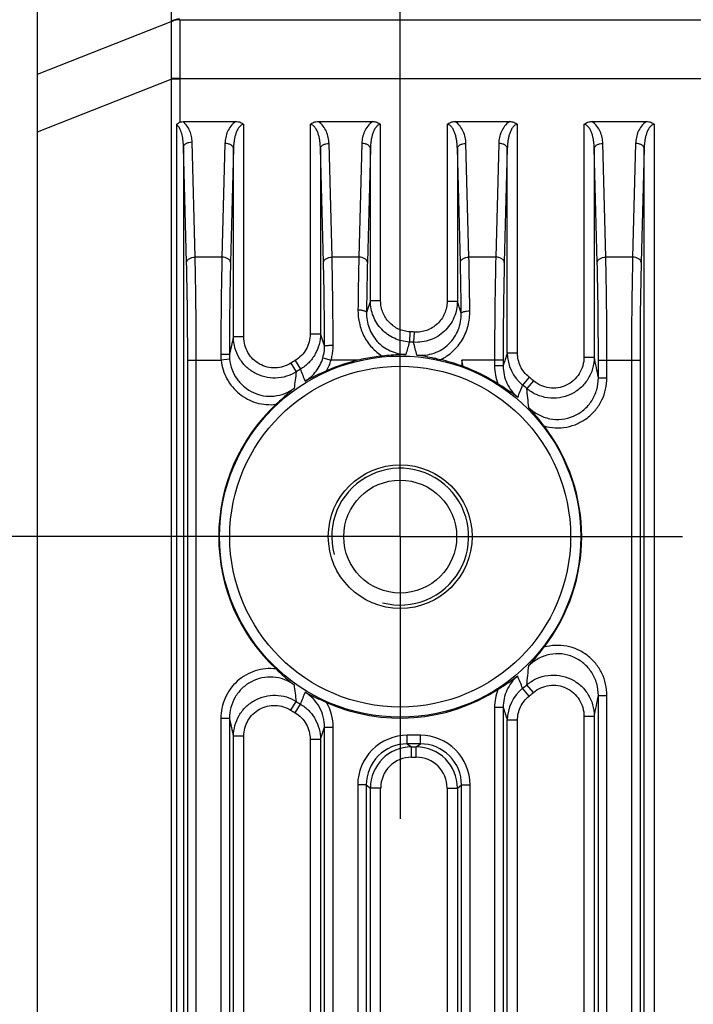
# Model space of a CAD drawing. Header units: millimetres. Extents: x 79 to 797, y 27 to 552.
# Tile 19 of 25: x 643 to 662, y 277 to 306. Entities that reach past the tile are written whole.
import ezdxf
from ezdxf.enums import TextEntityAlignment as Align

# ---------------------------------------------------------------- set-up
doc = ezdxf.new("R2010")
doc.units = ezdxf.units.MM
doc.header["$LTSCALE"] = 46.255
doc.linetypes.add('CENTER', pattern=[0.6, 0.375, -0.075, 0.075, -0.075])
doc.layers.get('0').update_dxf_attribs({"linetype": 'CONTINUOUS'})
for name, color, linetype in [('00_COMPONENTS', 7, 'CONTINUOUS'), ('03_ALL_AXES', 7, 'CONTINUOUS'), ('51__DRAFT_DIMS', 7, 'CONTINUOUS')]:
    doc.layers.add(name, color=color, linetype=linetype)
doc.styles.get("Standard").update_dxf_attribs({"font": 'simfang.ttf'})
doc.dimstyles.new('DIMSTYLE_4', dxfattribs={"dimtxt": 5, "dimasz": 3, "dimexe": 2.5, "dimexo": 0.5, "dimgap": 1.25, "dimtad": 1, "dimdsep": 46, "dimtxsty": 'Standard', "dimblk": '_FILLED', "dimblk1": '_FILLED', "dimblk2": '_FILLED', "dimcen": 0.09, "dimclrt": 3, "dimazin": 2, "dimtp": 0.3, "dimtm": 0.3, "dimtfac": 1, "dimtofl": 0, "dimtmove": 0, "dimatfit": 3, "dimldrblk": '_FILLED', "dimfxl": 1, "dimtolj": 1, "dimarcsym": 0})
doc.dimstyles.new('DIMSTYLE_5', dxfattribs={"dimtxt": 5, "dimasz": 3, "dimexe": 2.5, "dimexo": 0.5, "dimgap": 1.25, "dimtad": 1, "dimdec": 1, "dimdsep": 46, "dimtxsty": 'Standard', "dimblk": '_FILLED', "dimblk1": '_FILLED', "dimblk2": '_FILLED', "dimcen": 0.09, "dimclrt": 3, "dimazin": 2, "dimtp": 0.2, "dimtm": 0.2, "dimtfac": 1, "dimtdec": 1, "dimtofl": 0, "dimtmove": 0, "dimatfit": 3, "dimldrblk": '_FILLED', "dimfxl": 1, "dimtolj": 1, "dimarcsym": 0})

# ---------------------------------------------------------------- blocks, each defined once
blk = doc.blocks.new('_FILLED')
at = {"color": 0, "linetype": 'ByBlock'}
blk.add_solid([(0, 0), (-1, 0.1667), (-1, -0.1667)], dxfattribs=at)
blk = doc.blocks.new('*D6')
at = {"layer": '51__DRAFT_DIMS', "color": 4, "transparency": 16777216}
for p, q in [((653.886, 298.77), (653.886, 388.193)), ((686.686, 295.844), (686.686, 388.193)), ((653.886, 385.693), (670.286, 385.693)), ((686.686, 385.693), (670.286, 385.693))]:
    blk.add_line(p, q, dxfattribs=at)
at = {"layer": '51__DRAFT_DIMS', "color": 4, "transparency": 16777216, "xscale": 3, "yscale": 3, "zscale": 3, "rotation": 180}
blk.add_blockref('_FILLED', (653.886, 385.693), dxfattribs=at)
at = {"layer": '51__DRAFT_DIMS', "color": 4, "transparency": 16777216, "xscale": 3, "yscale": 3, "zscale": 3}
blk.add_blockref('_FILLED', (686.686, 385.693), dxfattribs=at)
at = {"layer": '51__DRAFT_DIMS', "color": 3, "transparency": 16777216}
blk.add_text('32.8', height=5, dxfattribs=at).set_placement((670.286, 386.943), align=Align.CENTER)
blk = doc.blocks.new('*D7')
at = {"layer": '51__DRAFT_DIMS', "color": 4, "transparency": 16777216}
for p, q in [((646.947, 315.755), (568.445, 315.755)), ((570.945, 315.755), (570.945, 303.29)), ((570.945, 290.825), (570.945, 303.29)), ((646.203, 290.825), (568.445, 290.825))]:
    blk.add_line(p, q, dxfattribs=at)
at = {"layer": '51__DRAFT_DIMS', "color": 4, "transparency": 16777216, "xscale": 3, "yscale": 3, "zscale": 3}
for p, rotation in [((570.945, 315.755), 90), ((570.945, 290.825), 270)]:
    blk.add_blockref('_FILLED', p, dxfattribs=dict(at, rotation=rotation))
at = {"layer": '51__DRAFT_DIMS', "color": 3, "transparency": 16777216}
blk.add_text('24.9', height=5, rotation=90, dxfattribs=at).set_placement((569.695, 303.29), align=Align.CENTER)
blk = doc.blocks.new('*D8')
at = {"layer": '51__DRAFT_DIMS', "color": 4, "transparency": 16777216}
for p, q in [((650.142, 290.825), (568.256, 290.825)), ((570.756, 290.825), (570.756, 271.825)), ((570.756, 252.825), (570.756, 271.825)), ((649.582, 252.825), (568.256, 252.825))]:
    blk.add_line(p, q, dxfattribs=at)
at = {"layer": '51__DRAFT_DIMS', "color": 4, "transparency": 16777216, "xscale": 3, "yscale": 3, "zscale": 3}
for p, rotation in [((570.756, 290.825), 90), ((570.756, 252.825), 270)]:
    blk.add_blockref('_FILLED', p, dxfattribs=dict(at, rotation=rotation))
at = {"layer": '51__DRAFT_DIMS', "color": 3, "transparency": 16777216}
blk.add_text('38', height=5, rotation=90, dxfattribs=at).set_placement((569.506, 271.825), align=Align.CENTER)

msp = doc.modelspace()

# ---------------------------------------------------------------- linework, layer by layer
at = {"layer": '00_COMPONENTS', "color": 4}
for p, q in [((647.197, 314.606), (647.197, 305.884)), ((647.446, 305.933), (693.125, 305.933)), ((643.286, 304.342), (647.197, 305.884)), ((643.286, 302.651), (647.197, 304.193)), ((647.446, 304.212), (647.197, 304.213)), ((647.197, 304.193), (647.197, 243.235)), ((647.446, 304.193), (647.197, 304.193)), ((647.446, 304.212), (693.125, 304.212)), ((647.446, 304.193), (647.446, 302.934)), ((647.351, 302.874), (647.351, 243.235)), ((649.315, 296.661), (649.315, 302.871)), ((651.257, 302.871), (651.257, 296.748)), ((653.315, 297.712), (653.315, 302.871)), ((655.257, 302.871), (655.257, 297.703)), ((657.315, 296.191), (657.315, 302.871)), ((659.257, 302.871), (659.257, 296.073)), ((661.315, 245.464), (661.315, 302.871)), ((647.644, 298.841), (647.555, 302.209)), ((647.555, 302.209), (647.555, 243.235)), ((647.894, 298.992), (647.805, 302.36)), ((648.766, 302.318), (648.678, 298.992)), ((649.015, 302.168), (648.928, 298.841)), ((649.015, 296.661), (649.015, 302.168)), ((651.644, 298.841), (651.556, 302.168)), ((651.556, 302.168), (651.556, 296.748)), ((651.894, 298.992), (651.806, 302.318)), ((652.766, 302.318), (652.678, 298.992)), ((653.015, 302.168), (652.928, 298.841)), ((653.015, 297.712), (653.015, 302.168)), ((655.644, 298.841), (655.556, 302.168)), ((655.556, 302.168), (655.556, 297.703)), ((655.894, 298.992), (655.806, 302.318)), ((656.766, 302.318), (656.678, 298.992)), ((657.015, 302.168), (656.928, 298.841)), ((657.015, 296.191), (657.015, 302.168)), ((659.644, 298.841), (659.556, 302.168)), ((659.556, 302.168), (659.556, 296.073)), ((659.894, 298.992), (659.806, 302.318)), ((660.766, 302.318), (660.678, 298.992)), ((661.015, 302.168), (660.928, 298.841)), ((661.015, 245.676), (661.015, 302.168)), ((648.678, 298.992), (647.894, 298.992)), ((652.678, 298.992), (651.894, 298.992)), ((656.678, 298.992), (655.894, 298.992)), ((660.678, 298.992), (659.894, 298.992)), ((653.015, 297.712), (652.902, 297.373)), ((653.315, 297.712), (653.015, 297.712)), ((655.257, 297.703), (655.556, 297.703)), ((651.257, 296.748), (651.556, 296.748)), ((651.677, 296.397), (651.556, 296.748)), ((654.17, 296.811), (654.156, 296.513)), ((654.298, 296.804), (654.277, 296.506)), ((649.315, 296.661), (649.015, 296.661)), ((657.315, 296.191), (657.015, 296.191)), ((647.677, 245.704), (647.677, 295.98)), ((647.677, 295.98), (648.653, 295.98)), ((647.927, 245.704), (647.927, 295.98)), ((648.901, 296.007), (648.653, 295.98)), ((650.69, 295.894), (650.849, 295.642)), ((650.818, 295.973), (650.97, 295.716)), ((651.628, 296.051), (651.867, 295.98)), ((652.644, 295.98), (651.867, 295.98)), ((656.894, 295.98), (655.686, 295.98)), ((656.644, 295.98), (656.644, 295.818)), ((656.894, 295.98), (656.894, 295.818)), ((659.257, 296.073), (659.556, 296.073)), ((659.677, 295.98), (660.894, 295.98)), ((659.677, 295.467), (659.677, 295.98)), ((659.927, 295.467), (659.927, 295.98)), ((660.644, 295.98), (660.644, 245.704)), ((660.894, 295.98), (660.894, 245.704)), ((656.894, 295.818), (656.644, 295.818)), ((657.65, 295.488), (657.463, 295.256)), ((657.778, 295.382), (657.584, 295.155)), ((659.677, 295.467), (659.927, 295.467)), ((657.65, 286.161), (657.463, 286.394)), ((657.778, 286.267), (657.584, 286.494)), ((659.677, 286.182), (659.927, 286.182)), ((659.677, 257.467), (659.677, 286.182)), ((659.927, 257.467), (659.927, 286.182)), ((650.69, 285.755), (650.849, 286.007)), ((650.818, 285.677), (650.97, 285.933)), ((656.894, 285.831), (656.644, 285.831)), ((656.644, 285.831), (656.644, 257.818)), ((656.894, 285.831), (656.894, 257.818)), ((648.644, 285.509), (648.644, 258.141)), ((648.894, 285.509), (648.644, 285.509)), ((648.894, 285.509), (648.894, 258.141)), ((659.257, 285.576), (659.556, 285.576)), ((659.257, 285.576), (659.257, 258.073)), ((659.556, 285.576), (659.556, 258.073)), ((651.556, 284.901), (651.677, 285.254)), ((651.677, 285.254), (651.927, 285.254)), ((651.677, 258.395), (651.677, 285.254)), ((651.927, 258.395), (651.927, 285.254)), ((657.315, 285.458), (657.015, 285.458)), ((657.015, 258.191), (657.015, 285.458)), ((657.315, 258.191), (657.315, 285.458)), ((649.315, 284.989), (649.015, 284.989)), ((649.015, 258.661), (649.015, 284.989)), ((649.315, 258.661), (649.315, 284.989)), ((651.257, 284.901), (651.556, 284.901)), ((651.257, 284.901), (651.257, 258.748)), ((651.556, 284.901), (651.556, 258.748)), ((654.478, 285.018), (654.094, 285.018)), ((654.094, 284.768), (654.094, 285.018)), ((654.478, 284.768), (654.478, 285.018)), ((654.478, 284.768), (654.094, 284.768)), ((654.094, 284.768), (654.215, 284.678)), ((654.215, 284.678), (654.357, 284.678)), ((654.215, 284.378), (654.215, 284.678)), ((654.357, 284.678), (654.478, 284.768)), ((654.357, 284.378), (654.357, 284.678)), ((654.215, 284.378), (654.357, 284.378)), ((652.894, 283.569), (652.644, 283.569)), ((652.644, 283.569), (652.644, 260.08)), ((652.894, 283.569), (652.894, 260.08)), ((652.894, 283.569), (653.015, 283.478)), ((653.315, 283.478), (653.015, 283.478)), ((653.015, 260.171), (653.015, 283.478)), ((653.315, 260.171), (653.315, 283.478)), ((655.257, 283.478), (655.556, 283.478)), ((655.257, 283.478), (655.257, 260.171)), ((655.556, 283.478), (655.677, 283.569)), ((655.556, 283.478), (655.556, 260.171)), ((655.677, 283.569), (655.927, 283.569)), ((655.677, 260.08), (655.677, 283.569)), ((655.927, 260.08), (655.927, 283.569))]:
    msp.add_line(p, q, dxfattribs=at)
at = {"layer": '00_COMPONENTS', "color": 7}
for p, q in [((643.286, 233.755), (643.286, 309.755)), ((647.544, 302.955), (649.085, 302.955)), ((651.487, 302.955), (653.085, 302.955)), ((655.487, 302.955), (657.085, 302.955)), ((659.487, 302.955), (661.085, 302.955)), ((655.686, 295.98), (655.686, 295.813))]:
    msp.add_line(p, q, dxfattribs=at)
at = {"layer": '00_COMPONENTS', "color": 4}
for radius in [5.278, 4.98]:
    msp.add_circle((653.886, 290.825), radius, dxfattribs=at)
at = {"layer": '00_COMPONENTS', "color": 7}
for radius in [2.1, 1.65]:
    msp.add_circle((653.886, 290.825), radius, dxfattribs=at)
at = {"layer": '00_COMPONENTS', "color": 4}
for centre, radius, start, end in [((651.378, 305.857), 4.181, 179.6323, 179.8726), ((652.66, 304.223), 5.463, 180.1115, 180.3217), ((652.594, 304.193), 5.147, 179.7871, 180), ((514.276, 251.906), 148.518, 17.81728, 17.96057), ((653.886, 290.825), 5.993, 86.0596, 87.2819), ((694.3, 285.837), 46.56, 166.5571, 167.2137), ((710.615, 280.337), 58.731, 164.01229, 164.38214), ((653.886, 290.825), 5.695, 86.0596, 87.2819), ((613.158, 285.91), 42.462, 13.9244, 14.4496), ((650.273, 296.148), 1.629, 179.9278, 185.9206), ((650.121, 296.138), 1.226, 179.8474, 186.1393), ((777.57, 256.795), 126.829, 161.90306, 162.08009), ((658.218, 296.191), 1.202, 180.0173, 231.1108), ((653.886, 290.825), 5.993, 120.7963, 122.2276), ((650.467, 296.395), 1.46, 330.2956, 343.4645), ((604.3, 284.174), 52.725, 12.7353, 12.9387), ((621.259, 288.101), 39.118, 10.8542, 11.7592), ((678.162, 291.802), 27.581, 171.9963, 173.017), ((653.886, 290.825), 5.695, 120.7963, 122.2276), ((759.195, 337.215), 115.908, 200.97929, 201.16437), ((658.107, 295.818), 1.462, 179.9905, 201.0908), ((561.58, 332.946), 103.025, 338.32518, 338.5407), ((653.886, 290.825), 5.695, 49.5017, 51.0878), ((653.886, 290.825), 5.993, 49.5017, 51.0878), ((629.289, 291.997), 28.471, 5.2499, 6.3681), ((653.886, 290.825), 2, 255, 195), ((629.5, 289.631), 28.259, 353.6277, 354.7543), ((563.673, 249.53), 100.774, 21.45689, 21.67722), ((677.776, 289.797), 27.193, 186.9757, 188.011), ((658.107, 285.831), 1.462, 158.9092, 180.0095), ((658.218, 285.458), 1.202, 128.8892, 179.9827), ((653.886, 290.825), 5.695, 308.9122, 310.4983), ((759.198, 244.433), 115.912, 158.83564, 159.02071), ((653.886, 290.825), 5.993, 308.9122, 310.4983), ((622.064, 293.388), 38.297, 348.2311, 349.1555), ((653.886, 290.825), 5.993, 237.7724, 239.2037), ((653.886, 290.825), 5.695, 237.7724, 239.2037), ((650.468, 285.255), 1.459, 359.981, 29.7096), ((773.871, 323.652), 122.938, 197.91711, 198.09973), ((693.323, 295.585), 45.557, 192.7786, 193.4501), ((654.094, 283.569), 1.449, 89.9811, 180.0019), ((654.478, 283.569), 1.449, 359.9981, 90.0189), ((654.093, 283.569), 1.199, 89.9623, 180.0136), ((654.215, 283.478), 1.2, 90.0036, 179.9879), ((654.357, 283.478), 1.2, 0.0121, 89.9964), ((654.479, 283.569), 1.199, 359.9864, 90.0377), ((654.215, 283.478), 0.899, 89.9811, 180.0019), ((654.357, 283.478), 0.899, 359.9981, 90.0189)]:
    msp.add_arc(centre, radius, start, end, dxfattribs=at)
at = {"layer": '00_COMPONENTS', "color": 7}
for centre, radius, start, end in [((653.886, 290.825), 5.303, 103.5499, 113.9244), ((653.886, 290.823), 5.304, 100.8708, 103.5496), ((653.888, 290.82), 5.308, 95.671, 100.8828), ((653.871, 290.767), 5.363, 70.2232, 77.2103), ((658.925, 304.431), 9.207, 249.4023, 249.6791), ((653.886, 290.825), 5.303, 57.4042, 69.6777), ((653.886, 290.825), 5.303, 133.177, 226.823), ((653.886, 290.825), 5.303, 322.4173, 37.5827), ((653.886, 290.825), 5.303, 246.0756, 302.5958)]:
    msp.add_arc(centre, radius, start, end, dxfattribs=at)
at = {"layer": '00_COMPONENTS', "color": 4}
for points, knots in [([(647.446, 305.95), (647.399, 305.95), (647.33, 305.942), (647.247, 305.914), (647.212, 305.895), (647.197, 305.884)], [0, 0, 0, 0, 0.545485, 0.788705, 1, 1, 1, 1]), ([(647.446, 305.933), (647.399, 305.933), (647.329, 305.925), (647.247, 305.897), (647.212, 305.878), (647.197, 305.867)], [0, 0, 0, 0, 0.545351, 0.78862, 1, 1, 1, 1]), ([(647.446, 305.933), (647.448, 305.656), (647.447, 305.082), (647.447, 304.509), (647.446, 304.212)], [0, 0, 0, 0, 0.483009, 1, 1, 1, 1]), ([(647.197, 305.867), (647.196, 305.6), (647.194, 305.049), (647.196, 304.498), (647.197, 304.213)], [0, 0, 0, 0, 0.483593, 1, 1, 1, 1]), ([(647.555, 302.209), (647.554, 302.268), (647.547, 302.386), (647.516, 302.561), (647.471, 302.703), (647.414, 302.808), (647.374, 302.855), (647.351, 302.874)], [0, 0, 0, 0, 0.248029, 0.4965, 0.746128, 0.872224, 1, 1, 1, 1]), ([(647.805, 302.36), (647.804, 302.413), (647.792, 302.522), (647.745, 302.68), (647.667, 302.831), (647.589, 302.918), (647.544, 302.955)], [0, 0, 0, 0, 0.241486, 0.485976, 0.736994, 1, 1, 1, 1]), ([(649.085, 302.955), (649.029, 302.921), (648.933, 302.832), (648.837, 302.669), (648.781, 302.496), (648.767, 302.377), (648.766, 302.318)], [0, 0, 0, 0, 0.266303, 0.517415, 0.760496, 1, 1, 1, 1]), ([(649.315, 302.871), (649.297, 302.871), (649.261, 302.863), (649.217, 302.833), (649.18, 302.795), (649.141, 302.739), (649.103, 302.662), (649.07, 302.566), (649.046, 302.468), (649.029, 302.368), (649.019, 302.268), (649.016, 302.201), (649.015, 302.168)], [0, 0, 0, 0, 0.065874, 0.130731, 0.194554, 0.257669, 0.382574, 0.50665, 0.630275, 0.75364, 0.876856, 1, 1, 1, 1]), ([(651.556, 302.168), (651.556, 302.201), (651.553, 302.268), (651.543, 302.368), (651.526, 302.468), (651.502, 302.566), (651.469, 302.662), (651.431, 302.739), (651.391, 302.795), (651.355, 302.833), (651.31, 302.863), (651.274, 302.871), (651.257, 302.871)], [0, 0, 0, 0, 0.123145, 0.246364, 0.369732, 0.493361, 0.617442, 0.742352, 0.80547, 0.869288, 0.934133, 1, 1, 1, 1]), ([(651.806, 302.318), (651.805, 302.377), (651.791, 302.496), (651.735, 302.669), (651.639, 302.832), (651.543, 302.921), (651.487, 302.955)], [0, 0, 0, 0, 0.239497, 0.482574, 0.733689, 1, 1, 1, 1]), ([(653.085, 302.955), (653.029, 302.921), (652.933, 302.832), (652.837, 302.669), (652.781, 302.496), (652.767, 302.377), (652.766, 302.318)], [0, 0, 0, 0, 0.266316, 0.517441, 0.760515, 1, 1, 1, 1]), ([(653.315, 302.871), (653.297, 302.871), (653.261, 302.863), (653.217, 302.833), (653.18, 302.795), (653.141, 302.739), (653.103, 302.662), (653.07, 302.566), (653.046, 302.468), (653.029, 302.368), (653.019, 302.268), (653.016, 302.201), (653.015, 302.168)], [0, 0, 0, 0, 0.065861, 0.130708, 0.194532, 0.257654, 0.382572, 0.506655, 0.630284, 0.753649, 0.876862, 1, 1, 1, 1]), ([(655.556, 302.168), (655.556, 302.201), (655.553, 302.268), (655.543, 302.368), (655.526, 302.468), (655.502, 302.566), (655.469, 302.662), (655.431, 302.739), (655.391, 302.795), (655.355, 302.833), (655.31, 302.863), (655.274, 302.871), (655.257, 302.871)], [0, 0, 0, 0, 0.123145, 0.246363, 0.369732, 0.493363, 0.617448, 0.742362, 0.805482, 0.869299, 0.934139, 1, 1, 1, 1]), ([(655.806, 302.318), (655.805, 302.377), (655.791, 302.496), (655.735, 302.669), (655.639, 302.832), (655.543, 302.921), (655.487, 302.955)], [0, 0, 0, 0, 0.239495, 0.482574, 0.733696, 1, 1, 1, 1]), ([(657.085, 302.955), (657.029, 302.921), (656.933, 302.832), (656.837, 302.669), (656.781, 302.496), (656.767, 302.377), (656.766, 302.318)], [0, 0, 0, 0, 0.266303, 0.517415, 0.760496, 1, 1, 1, 1]), ([(657.315, 302.871), (657.297, 302.871), (657.261, 302.863), (657.217, 302.833), (657.18, 302.795), (657.141, 302.739), (657.103, 302.662), (657.07, 302.566), (657.046, 302.468), (657.029, 302.368), (657.019, 302.268), (657.016, 302.201), (657.015, 302.168)], [0, 0, 0, 0, 0.065874, 0.130731, 0.194554, 0.257669, 0.382574, 0.50665, 0.630275, 0.75364, 0.876856, 1, 1, 1, 1]), ([(659.556, 302.168), (659.556, 302.201), (659.553, 302.268), (659.543, 302.368), (659.526, 302.468), (659.502, 302.566), (659.469, 302.662), (659.431, 302.739), (659.391, 302.795), (659.355, 302.833), (659.31, 302.863), (659.274, 302.871), (659.257, 302.871)], [0, 0, 0, 0, 0.123145, 0.246364, 0.369732, 0.493361, 0.617442, 0.742352, 0.80547, 0.869288, 0.934133, 1, 1, 1, 1]), ([(659.806, 302.318), (659.805, 302.377), (659.791, 302.496), (659.735, 302.669), (659.639, 302.832), (659.543, 302.921), (659.487, 302.955)], [0, 0, 0, 0, 0.239497, 0.482574, 0.733689, 1, 1, 1, 1]), ([(661.085, 302.955), (661.029, 302.921), (660.933, 302.832), (660.837, 302.669), (660.781, 302.496), (660.767, 302.377), (660.766, 302.318)], [0, 0, 0, 0, 0.266303, 0.517415, 0.760496, 1, 1, 1, 1]), ([(661.315, 302.871), (661.297, 302.871), (661.261, 302.863), (661.217, 302.833), (661.18, 302.795), (661.141, 302.739), (661.103, 302.662), (661.07, 302.566), (661.046, 302.468), (661.029, 302.368), (661.019, 302.268), (661.016, 302.201), (661.015, 302.168)], [0, 0, 0, 0, 0.065874, 0.130731, 0.194554, 0.257669, 0.382574, 0.50665, 0.630275, 0.75364, 0.876856, 1, 1, 1, 1]), ([(647.555, 302.209), (647.556, 302.219), (647.56, 302.239), (647.576, 302.267), (647.6, 302.293), (647.643, 302.324), (647.713, 302.351), (647.773, 302.359), (647.805, 302.36)], [0, 0, 0, 0, 0.093319, 0.193317, 0.30353, 0.425318, 0.699725, 1, 1, 1, 1]), ([(649.015, 302.168), (649.015, 302.177), (649.011, 302.198), (648.995, 302.226), (648.971, 302.252), (648.927, 302.283), (648.858, 302.31), (648.797, 302.318), (648.766, 302.318)], [0, 0, 0, 0, 0.093319, 0.193317, 0.30353, 0.425318, 0.699725, 1, 1, 1, 1]), ([(651.556, 302.168), (651.557, 302.177), (651.561, 302.198), (651.577, 302.226), (651.601, 302.252), (651.645, 302.283), (651.714, 302.31), (651.775, 302.318), (651.806, 302.318)], [0, 0, 0, 0, 0.093319, 0.193317, 0.30353, 0.425318, 0.699725, 1, 1, 1, 1]), ([(653.015, 302.168), (653.015, 302.177), (653.011, 302.198), (652.995, 302.226), (652.971, 302.252), (652.927, 302.283), (652.858, 302.31), (652.797, 302.318), (652.766, 302.318)], [0, 0, 0, 0, 0.093319, 0.193317, 0.30353, 0.425318, 0.699725, 1, 1, 1, 1]), ([(655.556, 302.168), (655.557, 302.177), (655.561, 302.198), (655.577, 302.226), (655.601, 302.252), (655.645, 302.283), (655.714, 302.31), (655.775, 302.318), (655.806, 302.318)], [0, 0, 0, 0, 0.093319, 0.193317, 0.30353, 0.425318, 0.699725, 1, 1, 1, 1]), ([(657.015, 302.168), (657.015, 302.177), (657.011, 302.198), (656.995, 302.226), (656.971, 302.252), (656.927, 302.283), (656.858, 302.31), (656.797, 302.318), (656.766, 302.318)], [0, 0, 0, 0, 0.093319, 0.193317, 0.30353, 0.425318, 0.699725, 1, 1, 1, 1]), ([(659.556, 302.168), (659.557, 302.177), (659.561, 302.198), (659.577, 302.226), (659.601, 302.252), (659.645, 302.283), (659.714, 302.31), (659.775, 302.318), (659.806, 302.318)], [0, 0, 0, 0, 0.093319, 0.193317, 0.30353, 0.425318, 0.699725, 1, 1, 1, 1]), ([(661.015, 302.168), (661.015, 302.177), (661.011, 302.198), (660.995, 302.226), (660.971, 302.252), (660.927, 302.283), (660.858, 302.31), (660.797, 302.318), (660.766, 302.318)], [0, 0, 0, 0, 0.093319, 0.193317, 0.30353, 0.425318, 0.699725, 1, 1, 1, 1]), ([(647.644, 298.841), (647.644, 298.851), (647.649, 298.871), (647.665, 298.899), (647.689, 298.925), (647.732, 298.956), (647.802, 298.983), (647.862, 298.991), (647.894, 298.992)], [0, 0, 0, 0, 0.093319, 0.193317, 0.30353, 0.425318, 0.699725, 1, 1, 1, 1]), ([(647.677, 295.98), (647.677, 296.483), (647.672, 297.437), (647.656, 298.39), (647.644, 298.841)], [0, 0, 0, 0, 0.527301, 1, 1, 1, 1]), ([(647.927, 295.98), (647.927, 296.509), (647.922, 297.513), (647.906, 298.517), (647.894, 298.992)], [0, 0, 0, 0, 0.527302, 1, 1, 1, 1]), ([(648.678, 298.992), (648.667, 298.544), (648.651, 297.597), (648.645, 296.649), (648.645, 296.15)], [0, 0, 0, 0, 0.472688, 1, 1, 1, 1]), ([(648.928, 298.841), (648.927, 298.851), (648.923, 298.871), (648.907, 298.899), (648.883, 298.925), (648.84, 298.956), (648.77, 298.983), (648.71, 298.991), (648.678, 298.992)], [0, 0, 0, 0, 0.093319, 0.193317, 0.30353, 0.425318, 0.699725, 1, 1, 1, 1]), ([(648.928, 298.841), (648.917, 298.416), (648.901, 297.516), (648.895, 296.616), (648.894, 296.141)], [0, 0, 0, 0, 0.472689, 1, 1, 1, 1]), ([(651.644, 298.841), (651.644, 298.851), (651.649, 298.871), (651.665, 298.899), (651.689, 298.925), (651.732, 298.956), (651.802, 298.983), (651.862, 298.991), (651.894, 298.992)], [0, 0, 0, 0, 0.093319, 0.193317, 0.30353, 0.425318, 0.699725, 1, 1, 1, 1]), ([(651.677, 296.397), (651.676, 296.826), (651.669, 297.641), (651.654, 298.456), (651.644, 298.841)], [0, 0, 0, 0, 0.527021, 1, 1, 1, 1]), ([(651.927, 296.419), (651.925, 296.871), (651.919, 297.729), (651.904, 298.586), (651.894, 298.992)], [0, 0, 0, 0, 0.527023, 1, 1, 1, 1]), ([(652.678, 298.992), (652.675, 298.872), (652.663, 298.357), (652.656, 297.842), (652.652, 297.447)], [0, 0, 0, 0, 0.232331, 1, 1, 1, 1]), ([(652.928, 298.841), (652.927, 298.851), (652.923, 298.871), (652.907, 298.899), (652.883, 298.925), (652.84, 298.956), (652.77, 298.983), (652.71, 298.991), (652.678, 298.992)], [0, 0, 0, 0, 0.093319, 0.193317, 0.30353, 0.425318, 0.699725, 1, 1, 1, 1]), ([(652.928, 298.841), (652.925, 298.727), (652.913, 298.238), (652.906, 297.749), (652.902, 297.373)], [0, 0, 0, 0, 0.232333, 1, 1, 1, 1]), ([(655.644, 298.841), (655.644, 298.851), (655.649, 298.871), (655.665, 298.899), (655.689, 298.925), (655.732, 298.956), (655.802, 298.983), (655.862, 298.991), (655.894, 298.992)], [0, 0, 0, 0, 0.093319, 0.193317, 0.30353, 0.425318, 0.699725, 1, 1, 1, 1]), ([(655.67, 297.35), (655.669, 297.482), (655.663, 297.979), (655.654, 298.476), (655.644, 298.841)], [0, 0, 0, 0, 0.26588, 1, 1, 1, 1]), ([(655.92, 297.422), (655.919, 297.561), (655.913, 298.084), (655.903, 298.608), (655.894, 298.992)], [0, 0, 0, 0, 0.265881, 1, 1, 1, 1]), ([(656.678, 298.992), (656.666, 298.517), (656.65, 297.513), (656.644, 296.509), (656.644, 295.98)], [0, 0, 0, 0, 0.472696, 1, 1, 1, 1]), ([(656.928, 298.841), (656.927, 298.851), (656.923, 298.871), (656.907, 298.899), (656.883, 298.925), (656.84, 298.956), (656.77, 298.983), (656.71, 298.991), (656.678, 298.992)], [0, 0, 0, 0, 0.093319, 0.193317, 0.30353, 0.425318, 0.699725, 1, 1, 1, 1]), ([(656.928, 298.841), (656.916, 298.39), (656.9, 297.437), (656.894, 296.483), (656.894, 295.98)], [0, 0, 0, 0, 0.472697, 1, 1, 1, 1]), ([(659.644, 298.841), (659.644, 298.851), (659.649, 298.871), (659.665, 298.899), (659.689, 298.925), (659.732, 298.956), (659.802, 298.983), (659.862, 298.991), (659.894, 298.992)], [0, 0, 0, 0, 0.093319, 0.193317, 0.30353, 0.425318, 0.699725, 1, 1, 1, 1]), ([(659.677, 295.98), (659.677, 296.483), (659.672, 297.437), (659.656, 298.39), (659.644, 298.841)], [0, 0, 0, 0, 0.527301, 1, 1, 1, 1]), ([(659.927, 295.98), (659.927, 296.509), (659.922, 297.513), (659.906, 298.517), (659.894, 298.992)], [0, 0, 0, 0, 0.527302, 1, 1, 1, 1]), ([(660.678, 298.992), (660.666, 298.517), (660.65, 297.513), (660.644, 296.509), (660.644, 295.98)], [0, 0, 0, 0, 0.472695, 1, 1, 1, 1]), ([(660.928, 298.841), (660.927, 298.851), (660.923, 298.871), (660.907, 298.899), (660.883, 298.925), (660.84, 298.956), (660.77, 298.983), (660.71, 298.991), (660.678, 298.992)], [0, 0, 0, 0, 0.093319, 0.193317, 0.30353, 0.425318, 0.699725, 1, 1, 1, 1]), ([(660.928, 298.841), (660.916, 298.39), (660.9, 297.437), (660.894, 296.483), (660.894, 295.98)], [0, 0, 0, 0, 0.472695, 1, 1, 1, 1]), ([(654.156, 296.513), (654.08, 296.517), (653.929, 296.539), (653.712, 296.614), (653.514, 296.729), (653.341, 296.879), (653.199, 297.06), (653.095, 297.263), (653.03, 297.483), (653.016, 297.636), (653.015, 297.712)], [0, 0, 0, 0, 0.125012, 0.250025, 0.375037, 0.500044, 0.625044, 0.750037, 0.875021, 1, 1, 1, 1]), ([(654.17, 296.811), (654.113, 296.814), (653.999, 296.83), (653.837, 296.887), (653.688, 296.973), (653.558, 297.086), (653.452, 297.222), (653.374, 297.375), (653.326, 297.54), (653.315, 297.655), (653.315, 297.712)], [0, 0, 0, 0, 0.124998, 0.249996, 0.374995, 0.499993, 0.624993, 0.749994, 0.874996, 1, 1, 1, 1]), ([(655.556, 297.703), (655.556, 297.622), (655.539, 297.458), (655.465, 297.223), (655.344, 297.007), (655.182, 296.821), (654.986, 296.671), (654.763, 296.565), (654.523, 296.506), (654.359, 296.5), (654.277, 296.506)], [0, 0, 0, 0, 0.124976, 0.249959, 0.374952, 0.499953, 0.624961, 0.749973, 0.874986, 1, 1, 1, 1]), ([(655.257, 297.703), (655.257, 297.642), (655.244, 297.519), (655.188, 297.342), (655.098, 297.18), (654.977, 297.04), (654.83, 296.928), (654.663, 296.848), (654.483, 296.804), (654.359, 296.799), (654.298, 296.804)], [0, 0, 0, 0, 0.125004, 0.250006, 0.375007, 0.500006, 0.625004, 0.750001, 0.874998, 1, 1, 1, 1]), ([(652.652, 297.447), (652.65, 297.317), (652.678, 297.054), (652.812, 296.678), (653.041, 296.345), (653.25, 296.172), (653.364, 296.102)], [0, 0, 0, 0, 0.245108, 0.494771, 0.746965, 1, 1, 1, 1]), ([(652.902, 297.373), (652.9, 297.385), (652.883, 297.401), (652.855, 297.415), (652.824, 297.425), (652.787, 297.434), (652.729, 297.443), (652.683, 297.446), (652.652, 297.447)], [0, 0, 0, 0, 0.128923, 0.227668, 0.349856, 0.492782, 0.652292, 1, 1, 1, 1]), ([(652.902, 297.373), (652.901, 297.299), (652.912, 297.148), (652.969, 296.926), (653.069, 296.715), (653.21, 296.526), (653.386, 296.368), (653.592, 296.248), (653.817, 296.171), (653.974, 296.151), (654.053, 296.148)], [0, 0, 0, 0, 0.119774, 0.242311, 0.366984, 0.492974, 0.619572, 0.74636, 0.87318, 1, 1, 1, 1]), ([(654.373, 296.129), (654.457, 296.121), (654.628, 296.123), (654.878, 296.181), (655.11, 296.291), (655.312, 296.448), (655.475, 296.644), (655.591, 296.868), (655.659, 297.106), (655.671, 297.27), (655.67, 297.35)], [0, 0, 0, 0, 0.126616, 0.253232, 0.37984, 0.506348, 0.632404, 0.757293, 0.880082, 1, 1, 1, 1]), ([(655.058, 295.996), (655.126, 296.027), (655.256, 296.1), (655.431, 296.238), (655.583, 296.401), (655.75, 296.645), (655.888, 296.987), (655.922, 297.278), (655.92, 297.422)], [0, 0, 0, 0, 0.126535, 0.253039, 0.379422, 0.505508, 0.755071, 1, 1, 1, 1]), ([(655.67, 297.35), (655.672, 297.361), (655.689, 297.377), (655.717, 297.39), (655.748, 297.401), (655.785, 297.41), (655.843, 297.419), (655.889, 297.422), (655.92, 297.422)], [0, 0, 0, 0, 0.127858, 0.226459, 0.348685, 0.491787, 0.651572, 1, 1, 1, 1]), ([(651.257, 296.748), (651.257, 296.67), (651.237, 296.515), (651.148, 296.297), (651.007, 296.109), (650.884, 296.012), (650.818, 295.973)], [0, 0, 0, 0, 0.250007, 0.500009, 0.750006, 1, 1, 1, 1]), ([(651.556, 296.748), (651.556, 296.645), (651.529, 296.438), (651.411, 296.148), (651.223, 295.898), (651.059, 295.769), (650.97, 295.716)], [0, 0, 0, 0, 0.249973, 0.499963, 0.749972, 1, 1, 1, 1]), ([(650.849, 295.642), (650.759, 295.586), (650.563, 295.497), (650.245, 295.445), (649.925, 295.479), (649.625, 295.597), (649.367, 295.79), (649.169, 296.045), (649.044, 296.341), (649.016, 296.555), (649.015, 296.661)], [0, 0, 0, 0, 0.124996, 0.250009, 0.375032, 0.500054, 0.625066, 0.750061, 0.875038, 1, 1, 1, 1]), ([(650.69, 295.894), (650.622, 295.852), (650.475, 295.784), (650.237, 295.745), (649.996, 295.771), (649.771, 295.86), (649.577, 296.006), (649.429, 296.197), (649.336, 296.421), (649.315, 296.581), (649.315, 296.661)], [0, 0, 0, 0, 0.125001, 0.249997, 0.374989, 0.499982, 0.624978, 0.749979, 0.874987, 1, 1, 1, 1]), ([(651.677, 296.397), (651.677, 296.398), (651.679, 296.4), (651.686, 296.403), (651.701, 296.406), (651.724, 296.41), (651.755, 296.413), (651.792, 296.415), (651.834, 296.417), (651.88, 296.419), (651.911, 296.419), (651.927, 296.419)], [0, 0, 0, 0, 0.011464, 0.030282, 0.092601, 0.18725, 0.311245, 0.460232, 0.628852, 0.81098, 1, 1, 1, 1]), ([(651.867, 295.98), (651.877, 296.015), (651.912, 296.159), (651.927, 296.308), (651.927, 296.419)], [0, 0, 0, 0, 0.250599, 1, 1, 1, 1]), ([(648.894, 296.141), (648.894, 296.142), (648.892, 296.142), (648.887, 296.143), (648.881, 296.144), (648.872, 296.144), (648.861, 296.145), (648.843, 296.146), (648.816, 296.147), (648.779, 296.148), (648.737, 296.149), (648.692, 296.15), (648.66, 296.15), (648.645, 296.15)], [0, 0, 0, 0, 0.008579, 0.025938, 0.052147, 0.087024, 0.13027, 0.181496, 0.305963, 0.455885, 0.625771, 0.809383, 1, 1, 1, 1]), ([(651.628, 296.051), (651.636, 296.079), (651.665, 296.192), (651.677, 296.309), (651.677, 296.397)], [0, 0, 0, 0, 0.250971, 1, 1, 1, 1]), ([(657.65, 295.488), (657.598, 295.53), (657.503, 295.626), (657.396, 295.798), (657.33, 295.99), (657.315, 296.124), (657.315, 296.191)], [0, 0, 0, 0, 0.249993, 0.499988, 0.749988, 1, 1, 1, 1]), ([(648.653, 295.98), (648.664, 295.885), (648.703, 295.697), (648.815, 295.432), (648.976, 295.194), (649.181, 294.993), (649.421, 294.835), (649.688, 294.728), (649.971, 294.677), (650.163, 294.68), (650.258, 294.692)], [0, 0, 0, 0, 0.125008, 0.250013, 0.375015, 0.500014, 0.625012, 0.750008, 0.875004, 1, 1, 1, 1]), ([(648.901, 296.007), (648.913, 295.903), (648.961, 295.699), (649.109, 295.421), (649.324, 295.19), (649.591, 295.022), (649.893, 294.93), (650.209, 294.921), (650.515, 294.994), (650.701, 295.094), (650.785, 295.155)], [0, 0, 0, 0, 0.124987, 0.249979, 0.374979, 0.499985, 0.624993, 0.750001, 0.875005, 1, 1, 1, 1]), ([(651.105, 295.367), (651.167, 295.405), (651.285, 295.494), (651.435, 295.656), (651.553, 295.843), (651.607, 295.98), (651.628, 296.051)], [0, 0, 0, 0, 0.250005, 0.500005, 0.75, 1, 1, 1, 1]), ([(659.556, 296.073), (659.556, 295.96), (659.524, 295.732), (659.383, 295.418), (659.159, 295.156), (658.871, 294.967), (658.541, 294.867), (658.196, 294.865), (657.865, 294.959), (657.671, 295.082), (657.584, 295.155)], [0, 0, 0, 0, 0.124952, 0.249924, 0.374921, 0.49994, 0.62497, 0.749998, 0.87501, 1, 1, 1, 1]), ([(659.257, 296.073), (659.257, 295.988), (659.233, 295.817), (659.128, 295.58), (658.961, 295.382), (658.745, 295.239), (658.497, 295.164), (658.238, 295.162), (657.989, 295.234), (657.843, 295.327), (657.778, 295.382)], [0, 0, 0, 0, 0.125018, 0.250029, 0.375029, 0.500021, 0.625009, 0.749998, 0.874993, 1, 1, 1, 1]), ([(656.894, 295.818), (656.894, 295.731), (656.913, 295.556), (656.997, 295.306), (657.133, 295.08), (657.254, 294.952), (657.32, 294.895)], [0, 0, 0, 0, 0.249988, 0.499984, 0.749989, 1, 1, 1, 1]), ([(657.64, 294.602), (657.724, 294.519), (657.915, 294.376), (658.252, 294.254), (658.61, 294.237), (658.957, 294.327), (659.261, 294.517), (659.497, 294.787), (659.644, 295.113), (659.678, 295.35), (659.677, 295.467)], [0, 0, 0, 0, 0.124995, 0.249997, 0.375004, 0.500012, 0.625018, 0.750018, 0.875011, 1, 1, 1, 1]), ([(658.088, 294.059), (658.195, 294.028), (658.418, 293.991), (658.755, 294.015), (659.078, 294.117), (659.367, 294.291), (659.609, 294.527), (659.79, 294.813), (659.902, 295.131), (659.927, 295.356), (659.927, 295.467)], [0, 0, 0, 0, 0.124993, 0.249984, 0.374975, 0.499969, 0.624968, 0.749973, 0.874984, 1, 1, 1, 1]), ([(659.927, 286.182), (659.927, 286.294), (659.902, 286.518), (659.79, 286.837), (659.609, 287.122), (659.367, 287.359), (659.078, 287.533), (658.755, 287.635), (658.418, 287.659), (658.195, 287.622), (658.088, 287.591)], [0, 0, 0, 0, 0.125015, 0.250026, 0.375031, 0.50003, 0.625024, 0.750015, 0.875006, 1, 1, 1, 1]), ([(659.677, 286.182), (659.678, 286.3), (659.644, 286.537), (659.497, 286.863), (659.261, 287.133), (658.957, 287.322), (658.61, 287.413), (658.252, 287.396), (657.915, 287.274), (657.724, 287.13), (657.64, 287.047)], [0, 0, 0, 0, 0.124988, 0.249981, 0.374981, 0.499986, 0.624995, 0.750002, 0.875005, 1, 1, 1, 1]), ([(650.258, 286.958), (650.156, 286.97), (649.951, 286.972), (649.649, 286.911), (649.367, 286.786), (649.118, 286.605), (648.913, 286.376), (648.76, 286.108), (648.666, 285.815), (648.644, 285.611), (648.644, 285.509)], [0, 0, 0, 0, 0.124995, 0.249989, 0.374983, 0.49998, 0.62498, 0.749983, 0.874989, 1, 1, 1, 1]), ([(650.785, 286.494), (650.696, 286.558), (650.5, 286.663), (650.175, 286.733), (649.843, 286.711), (649.53, 286.599), (649.26, 286.405), (649.053, 286.144), (648.923, 285.838), (648.894, 285.618), (648.894, 285.509)], [0, 0, 0, 0, 0.124997, 0.250001, 0.375008, 0.500015, 0.62502, 0.750019, 0.875011, 1, 1, 1, 1]), ([(657.32, 286.754), (657.254, 286.698), (657.133, 286.57), (656.997, 286.344), (656.913, 286.093), (656.894, 285.918), (656.894, 285.831)], [0, 0, 0, 0, 0.250012, 0.500015, 0.750011, 1, 1, 1, 1]), ([(657.584, 286.494), (657.671, 286.568), (657.865, 286.69), (658.196, 286.785), (658.541, 286.782), (658.871, 286.682), (659.159, 286.493), (659.383, 286.231), (659.524, 285.917), (659.556, 285.689), (659.556, 285.576)], [0, 0, 0, 0, 0.124988, 0.249999, 0.375027, 0.500058, 0.625077, 0.750074, 0.875046, 1, 1, 1, 1]), ([(657.778, 286.267), (657.843, 286.323), (657.989, 286.416), (658.238, 286.487), (658.497, 286.486), (658.745, 286.41), (658.961, 286.267), (659.128, 286.069), (659.233, 285.833), (659.257, 285.661), (659.257, 285.576)], [0, 0, 0, 0, 0.125005, 0.25, 0.374988, 0.499976, 0.624968, 0.749969, 0.874979, 1, 1, 1, 1]), ([(649.015, 284.989), (649.016, 285.095), (649.044, 285.308), (649.169, 285.605), (649.367, 285.859), (649.625, 286.052), (649.925, 286.17), (650.245, 286.204), (650.563, 286.153), (650.759, 286.064), (650.849, 286.007)], [0, 0, 0, 0, 0.124961, 0.249937, 0.374933, 0.499945, 0.624967, 0.749989, 0.875002, 1, 1, 1, 1]), ([(651.677, 285.254), (651.678, 285.356), (651.652, 285.562), (651.537, 285.849), (651.353, 286.099), (651.192, 286.229), (651.105, 286.282)], [0, 0, 0, 0, 0.249991, 0.499988, 0.749991, 1, 1, 1, 1]), ([(657.315, 285.458), (657.315, 285.525), (657.33, 285.66), (657.396, 285.851), (657.503, 286.023), (657.598, 286.119), (657.65, 286.161)], [0, 0, 0, 0, 0.250004, 0.500003, 0.749999, 1, 1, 1, 1]), ([(649.315, 284.989), (649.315, 285.068), (649.336, 285.229), (649.429, 285.452), (649.577, 285.644), (649.771, 285.789), (649.996, 285.878), (650.237, 285.904), (650.475, 285.865), (650.622, 285.797), (650.69, 285.755)], [0, 0, 0, 0, 0.125012, 0.250019, 0.375021, 0.500017, 0.625009, 0.750002, 0.874997, 1, 1, 1, 1]), ([(650.97, 285.933), (651.059, 285.88), (651.223, 285.751), (651.411, 285.501), (651.529, 285.212), (651.556, 285.005), (651.556, 284.901)], [0, 0, 0, 0, 0.250025, 0.500035, 0.750025, 1, 1, 1, 1]), ([(650.818, 285.677), (650.884, 285.637), (651.007, 285.54), (651.148, 285.352), (651.237, 285.134), (651.257, 284.979), (651.257, 284.901)], [0, 0, 0, 0, 0.249992, 0.499988, 0.74999, 1, 1, 1, 1])]:
    msp.add_open_spline(points, degree=3, knots=knots, dxfattribs=at)
at = {"layer": '00_COMPONENTS', "color": 7}
for points, knots in [([(647.351, 302.874), (647.358, 302.88), (647.389, 302.902), (647.421, 302.921), (647.446, 302.934)], [0, 0, 0, 0, 0.24631, 1, 1, 1, 1]), ([(647.446, 302.934), (647.454, 302.938), (647.485, 302.951), (647.519, 302.955), (647.544, 302.955)], [0, 0, 0, 0, 0.250649, 1, 1, 1, 1]), ([(649.085, 302.955), (649.127, 302.955), (649.19, 302.945), (649.266, 302.91), (649.3, 302.885), (649.315, 302.871)], [0, 0, 0, 0, 0.499246, 0.749661, 1, 1, 1, 1]), ([(651.257, 302.871), (651.272, 302.885), (651.306, 302.91), (651.382, 302.945), (651.445, 302.955), (651.487, 302.955)], [0, 0, 0, 0, 0.250356, 0.50077, 1, 1, 1, 1]), ([(653.085, 302.955), (653.127, 302.955), (653.19, 302.945), (653.266, 302.91), (653.3, 302.885), (653.315, 302.871)], [0, 0, 0, 0, 0.49922, 0.749637, 1, 1, 1, 1]), ([(655.257, 302.871), (655.272, 302.885), (655.306, 302.91), (655.382, 302.945), (655.445, 302.955), (655.487, 302.955)], [0, 0, 0, 0, 0.250354, 0.500768, 1, 1, 1, 1]), ([(657.085, 302.955), (657.127, 302.955), (657.19, 302.945), (657.266, 302.91), (657.3, 302.885), (657.315, 302.871)], [0, 0, 0, 0, 0.499248, 0.749663, 1, 1, 1, 1]), ([(659.257, 302.871), (659.272, 302.885), (659.306, 302.91), (659.382, 302.945), (659.445, 302.955), (659.487, 302.955)], [0, 0, 0, 0, 0.250342, 0.500757, 1, 1, 1, 1]), ([(661.085, 302.955), (661.127, 302.955), (661.19, 302.945), (661.266, 302.91), (661.3, 302.885), (661.315, 302.871)], [0, 0, 0, 0, 0.499247, 0.749662, 1, 1, 1, 1]), ([(654.053, 296.148), (653.998, 296.147), (653.768, 296.139), (653.538, 296.119), (653.364, 296.102)], [0, 0, 0, 0, 0.238512, 1, 1, 1, 1]), ([(655.058, 295.996), (654.999, 296.01), (654.772, 296.06), (654.543, 296.104), (654.373, 296.129)], [0, 0, 0, 0, 0.262765, 1, 1, 1, 1]), ([(651.736, 295.672), (651.679, 295.647), (651.466, 295.551), (651.256, 295.449), (651.105, 295.367)], [0, 0, 0, 0, 0.262708, 1, 1, 1, 1]), ([(657.32, 294.895), (657.276, 294.929), (657.088, 295.067), (656.892, 295.196), (656.742, 295.292)], [0, 0, 0, 0, 0.238492, 1, 1, 1, 1]), ([(650.785, 295.155), (650.741, 295.12), (650.56, 294.971), (650.388, 294.813), (650.258, 294.692)], [0, 0, 0, 0, 0.238649, 1, 1, 1, 1]), ([(658.088, 294.059), (658.05, 294.108), (657.907, 294.293), (657.757, 294.474), (657.64, 294.602)], [0, 0, 0, 0, 0.26253, 1, 1, 1, 1]), ([(657.64, 287.047), (657.678, 287.089), (657.833, 287.265), (657.979, 287.449), (658.088, 287.591)], [0, 0, 0, 0, 0.238746, 1, 1, 1, 1]), ([(650.258, 286.958), (650.302, 286.916), (650.474, 286.756), (650.65, 286.602), (650.785, 286.494)], [0, 0, 0, 0, 0.262617, 1, 1, 1, 1]), ([(656.742, 286.357), (656.794, 286.39), (656.991, 286.517), (657.183, 286.65), (657.32, 286.754)], [0, 0, 0, 0, 0.262688, 1, 1, 1, 1]), ([(651.105, 286.282), (651.154, 286.256), (651.361, 286.147), (651.573, 286.05), (651.736, 285.978)], [0, 0, 0, 0, 0.238481, 1, 1, 1, 1])]:
    msp.add_open_spline(points, degree=3, knots=knots, dxfattribs=at)
at = {"layer": '03_ALL_AXES', "color": 1, "linetype": 'CENTER'}
for q in [(653.886, 299.075), (645.636, 290.825), (653.886, 282.575), (662.136, 290.825)]:
    msp.add_line((653.886, 290.825), q, dxfattribs=at)

# ---------------------------------------------------------------- dimensions: what is measured, and where the dimension line sits
at = {"layer": '51__DRAFT_DIMS', "color": 4}
dim = msp.add_linear_dim(base=(686.686, 385.693), p1=(653.886, 298.27), p2=(686.686, 295.344), dimstyle='DIMSTYLE_4', dxfattribs=at)
dim.commit()
dim.dimension.update_dxf_attribs({"geometry": '*D6', "text_midpoint": (670.232, 385.693), "dimtype": 160})
for base, p1, p2, dimstyle, picture, middle in [((570.945, 315.755), (646.703, 290.825), (647.447, 315.755), 'DIMSTYLE_5', '*D7', (570.945, 303.216)), ((570.756, 290.825), (650.082, 252.825), (650.642, 290.825), 'DIMSTYLE_4', '*D8', (570.756, 271.781))]:
    dim = msp.add_linear_dim(base=base, p1=p1, p2=p2, angle=90, dimstyle=dimstyle, dxfattribs=at)
    dim.commit()
    dim.dimension.update_dxf_attribs({"geometry": picture, "text_midpoint": middle, "dimtype": 160})

doc.saveas('drawing.dxf')
